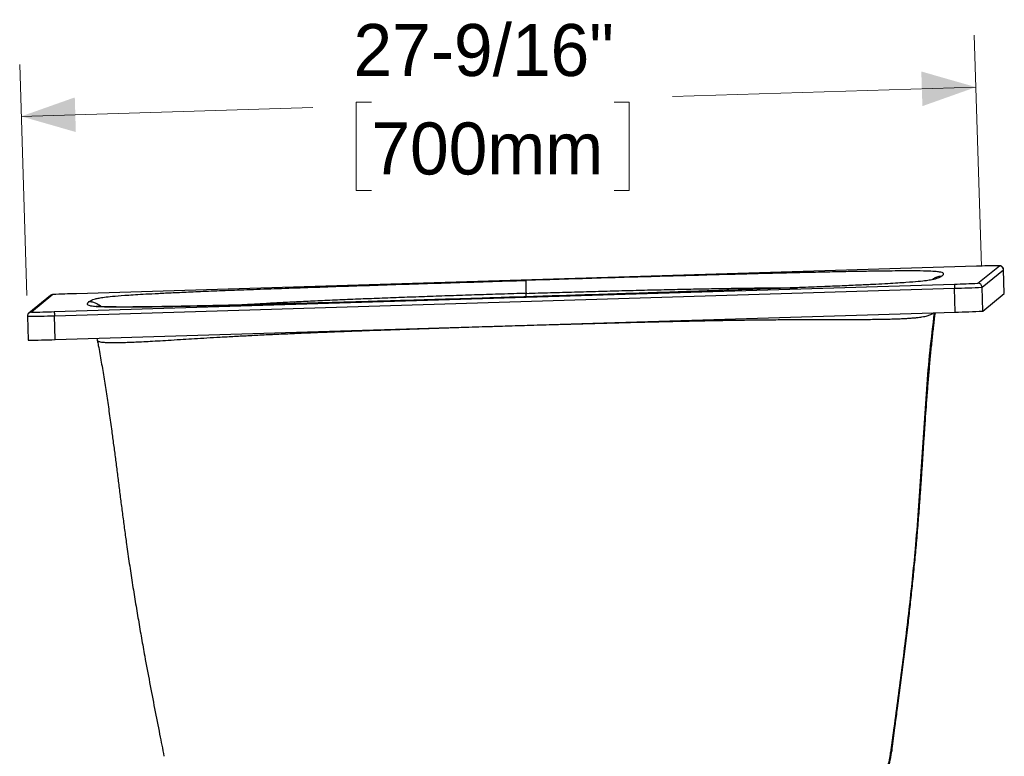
# Model space of a CAD drawing. Header units: inches. Extents: x 0.1 to 10.5, y 1 to 7.8.
# Tile 8 of 8: x 7.2 to 9.5, y 2.1 to 3.8. Entities that reach past the tile are written whole.
import ezdxf

# ---------------------------------------------------------------- set-up
doc = ezdxf.new("R2010")
doc.units = ezdxf.units.IN
doc.header["$MEASUREMENT"] = 0
doc.linetypes.add('SLD-Solid', pattern=[0])
doc.styles.add('SLDTEXTSTYLE0', font='txt')
doc.dimstyles.new('SLDDIMSTYLE0', dxfattribs={"dimtxt": 0.125, "dimasz": 0.13, "dimexe": 0, "dimexo": 0.0625, "dimgap": 0.03125, "dimtad": 0, "dimtih": 1, "dimtoh": 1, "dimdec": 6, "dimlfac": 12, "dimrnd": 1e-09, "dimzin": 12, "dimdsep": 46, "dimlunit": 5, "dimtxsty": 'SLDTEXTSTYLE0', "dimsah": 1, "dimcen": 0.09, "dimadec": 0, "dimazin": 3, "dimtfac": 1, "dimtdec": 0, "dimtofl": 0, "dimtmove": 0, "dimatfit": 3, "dimfxl": 1, "dimfrac": 2, "dimtolj": 1, "dimtzin": 12, "dimarcsym": 0})

# ---------------------------------------------------------------- blocks, each defined once
blk = doc.blocks.new('_D_3')
at = {"color": 7, "linetype": 'SLD-Solid', "lineweight": 18, "transparency": 16777216}
for p, q in [((9.4802, 3.2448), (9.4632, 3.8007)), ((7.1848, 3.1748), (7.1678, 3.7305)), ((9.467, 3.6758), (8.7376, 3.6534)), ((7.1716, 3.6055), (7.873, 3.627)), ((8.0134, 3.6397), (7.9772, 3.6397)), ((7.9772, 3.6397), (7.9772, 3.4272)), ((8.5971, 3.6397), (8.6334, 3.6397)), ((8.6334, 3.6397), (8.6334, 3.4272)), ((7.9772, 3.4272), (8.0134, 3.4272)), ((8.6334, 3.4272), (8.5971, 3.4272))]:
    blk.add_line(p, q, dxfattribs=at)
for points in [[(9.467, 3.6758), (9.3358, 3.7134), (9.3384, 3.6301)], [(7.1716, 3.6055), (7.3028, 3.5678), (7.3003, 3.6511)]]:
    blk.add_solid(points, dxfattribs=at)
at = {"color": 7, "linetype": 'SLD-Solid', "lineweight": 18, "transparency": 16777216, "char_height": 0.125, "attachment_point": 1, "style": 'SLDTEXTSTYLE0'}
for s, insert in [('27-9/16"', (7.9704, 3.8275)), ('700mm', (8.0134, 3.5908))]:
    blk.add_mtext(s, dxfattribs=dict(at, insert=insert))

msp = doc.modelspace()

# ---------------------------------------------------------------- linework, layer by layer
at = {"color": 7, "linetype": 'SLD-Solid', "lineweight": 25}
for p, q in [((9.46826514, 3.24520231), (7.30403507, 3.17915136)), ((9.4715974, 3.20440604), (9.52344545, 3.2464455)), ((9.52344545, 3.2464455), (9.52293291, 3.24649409)), ((9.48173585, 3.19486867), (9.53358391, 3.23690812)), ((9.53358391, 3.23690812), (9.53358727, 3.23691361)), ((9.53534, 3.17952208), (9.53358391, 3.23690812)), ((9.53534337, 3.17952756), (9.53358727, 3.23691361)), ((7.25105699, 3.13619566), (9.41528706, 3.20224661)), ((9.47149142, 3.20437973), (9.4715974, 3.20440604)), ((7.2418269, 3.17479952), (7.18997885, 3.13276006)), ((7.24772474, 3.17699193), (7.19587668, 3.13495247)), ((7.24205621, 3.17497987), (7.2418269, 3.17479952)), ((7.24788287, 3.17702578), (7.24772474, 3.17699193)), ((7.25125833, 3.1262772), (9.4154884, 3.19232815)), ((8.38550124, 3.17176302), (8.38530189, 3.18004999)), ((9.4172445, 3.13494211), (9.4154884, 3.19232815)), ((9.48349195, 3.13748262), (9.48173585, 3.19486867)), ((9.48349195, 3.13748262), (9.53534, 3.17952208)), ((9.53534, 3.17952208), (9.53534337, 3.17952756)), ((7.19587668, 3.13495247), (7.19595555, 3.13492655)), ((7.25301443, 3.06889116), (7.25125833, 3.1262772)), ((7.25301443, 3.06889116), (9.4172445, 3.13494211)), ((7.18634032, 3.12481463), (7.18633695, 3.12480914)), ((7.18633695, 3.12480914), (7.18809305, 3.0674231)), ((7.35315841, 3.07194749), (7.35427471, 3.06783486)), ((9.26998504, 2.13563863), (9.26203487, 2.07605679)), ((9.27323695, 2.14213155), (9.27314544, 2.14326531)), ((9.26512386, 2.08235364), (9.26511386, 2.0822963))]:
    msp.add_line(p, q, dxfattribs=at)
for centre, radius, start, end in [((9.54597396, 1.11400089), 2.13261767, 90.61904234, 92.08821911), ((9.52374547, 3.23660703), 0.00984305, 1.75294236, 91.74663632), ((9.36798956, 5.18997056), 1.98828659, 271.36308457, 272.98392661), ((9.65944661, 3.20224159), 0.24415955, 179.99882334, 182.32697988), ((9.47189741, 3.19456757), 0.00984305, 1.75294236, 91.74663632), ((7.24802488, 3.16715538), 0.00984113, 91.74768986, 127.33705045), ((7.35270539, 1.15065467), 2.02908048, 91.37445092, 92.96122441), ((9.37362548, 5.14898179), 1.95710142, 271.22566536, 273.16663315), ((7.16839283, 5.35457081), 2.22983387, 270.46108075, 272.12972673), ((7.19617679, 3.12511604), 0.00984101, 129.03594289, 156.84896355), ((7.19617682, 3.12511593), 0.00984111, 91.74767801, 129.03564962), ((7.18005616, 5.02205384), 1.88719426, 270.48271612, 272.15611533), ((7.49521654, 3.13619064), 0.24415955, 179.99882334, 182.32697988), ((9.37538158, 5.09159575), 1.95710142, 271.22566536, 273.16663315), ((7.17014893, 5.29718477), 2.22983387, 270.46108075, 272.12972673)]:
    msp.add_arc(centre, radius, start, end, dxfattribs=at)
for points, knots in [([(9.53345496, 3.23725453), (9.53345377, 3.23769143), (9.53344993, 3.23909447), (9.53256736, 3.24120004), (9.53114401, 3.24325184), (9.52951236, 3.24467553), (9.52790995, 3.2455895), (9.52649753, 3.24609766), (9.52546732, 3.24632183), (9.52480973, 3.24641396), (9.52425535, 3.24646464), (9.52386967, 3.24648505), (9.5236088, 3.24649033), (9.5235024, 3.24649248)], [0, 0, 0, 0, 0.0676940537, 0.2173893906, 0.3444683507, 0.4554796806, 0.5519035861, 0.6330747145, 0.6956267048, 0.7446462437, 0.8059942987, 0.9208681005, 1, 1, 1, 1]), ([(9.38567425, 3.22201226), (9.38490138, 3.22138545), (9.38402332, 3.22075786), (9.38203632, 3.21950232), (9.38092801, 3.21887443), (9.37839051, 3.21761824), (9.37696257, 3.21698998), (9.37359784, 3.21573008), (9.37166292, 3.21509848), (9.36695129, 3.2138246), (9.36417664, 3.21318243), (9.35725214, 3.21187398), (9.35310392, 3.21120774), (9.34263268, 3.20982959), (9.3363109, 3.2091177), (9.32038386, 3.2076179), (9.31077946, 3.20682999), (9.28683806, 3.20513835), (9.27249396, 3.20423428), (9.24614077, 3.20275762), (9.23654783, 3.20224524), (9.21552217, 3.20117467), (9.20408872, 3.20061644), (9.17917496, 3.1994494), (9.16569467, 3.1988406), (9.13651395, 3.19756896), (9.1208146, 3.19690616), (9.08712047, 3.1955264), (9.06912263, 3.19480934), (9.04040089, 3.19369433), (9.03054029, 3.19331611), (9.01027018, 3.19254762), (8.999864, 3.19215748), (8.96784754, 3.19096994), (8.9454321, 3.1901552), (8.89866201, 3.18848634), (8.8743118, 3.18763239), (8.79877792, 3.18502443), (8.74511052, 3.18322432), (8.66125978, 3.18047534), (8.63275234, 3.17955088), (8.57486717, 3.17769185), (8.54549, 3.17675732), (8.48607915, 3.17488372), (8.4560443, 3.17394461), (8.39550619, 3.17206703), (8.36500003, 3.17112845), (8.33437152, 3.17019371)], [0, 0, 0, 0, 0.0625, 0.0625, 0.125, 0.125, 0.1875, 0.1875, 0.25, 0.25, 0.3125, 0.3125, 0.375, 0.375, 0.4375, 0.4375, 0.5, 0.5, 0.5625, 0.5625, 0.59375, 0.59375, 0.625, 0.625, 0.65625, 0.65625, 0.6875, 0.6875, 0.71875, 0.71875, 0.734375, 0.734375, 0.75, 0.75, 0.78125, 0.78125, 0.8125, 0.8125, 0.875, 0.875, 0.90625, 0.90625, 0.9375, 0.9375, 0.96875, 0.96875, 1, 1, 1, 1]), ([(9.38567425, 3.22201226), (9.38644751, 3.22263909), (9.38710936, 3.22326008), (9.38818502, 3.22448781), (9.38859937, 3.22509452), (9.38908313, 3.22628803), (9.38915378, 3.22687486), (9.38875511, 3.22801991), (9.38828771, 3.2285782), (9.38647262, 3.22965288), (9.38512687, 3.2301693), (9.3810144, 3.23114091), (9.37824934, 3.23159616), (9.37049135, 3.23241797), (9.36549969, 3.23278457), (9.35217094, 3.23339151), (9.34383473, 3.23363188), (9.32235639, 3.23393734), (9.30920747, 3.23400234), (9.28457767, 3.23392303), (9.27554759, 3.23386704), (9.25562122, 3.23368779), (9.24472419, 3.23356451), (9.22085282, 3.23324265), (9.20787845, 3.23304407), (9.17967445, 3.23256437), (9.16444584, 3.23228326), (9.13165248, 3.23163386), (9.11408469, 3.23126549), (9.0859741, 3.23064601), (9.07631157, 3.23042839), (9.05642555, 3.22997134), (9.04620534, 3.22973198), (9.0147282, 3.22898173), (8.9926476, 3.22843849), (8.9464964, 3.22727144), (8.92243019, 3.22664776), (8.8476722, 3.2246689), (8.79442056, 3.22320591), (8.71105657, 3.2208516), (8.68268867, 3.22004027), (8.62504034, 3.21837328), (8.59576047, 3.21751764), (8.53650448, 3.2157696), (8.5065272, 3.21487718), (8.44606597, 3.21306193), (8.41557915, 3.21213904), (8.38495061, 3.21120426)], [0, 0, 0, 0, 0.0625, 0.0625, 0.125, 0.125, 0.1875, 0.1875, 0.25, 0.25, 0.3125, 0.3125, 0.375, 0.375, 0.4375, 0.4375, 0.5, 0.5, 0.5625, 0.5625, 0.59375, 0.59375, 0.625, 0.625, 0.65625, 0.65625, 0.6875, 0.6875, 0.71875, 0.71875, 0.734375, 0.734375, 0.75, 0.75, 0.78125, 0.78125, 0.8125, 0.8125, 0.875, 0.875, 0.90625, 0.90625, 0.9375, 0.9375, 0.96875, 0.96875, 1, 1, 1, 1]), ([(9.36178889, 3.21316992), (9.3641846, 3.21481244), (9.36932131, 3.21833421), (9.37754355, 3.22146762), (9.38327066, 3.22185126), (9.38567425, 3.22201226)], [0, 0, 0, 0, 0.3365228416, 0.7215472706, 1, 1, 1, 1]), ([(7.33364788, 3.1593857), (7.33442075, 3.16001251), (7.33529881, 3.16064011), (7.33728581, 3.16189565), (7.33839412, 3.16252354), (7.34093162, 3.16377973), (7.34235956, 3.16440798), (7.3457243, 3.16566788), (7.34765922, 3.16629949), (7.35237084, 3.16757337), (7.3551455, 3.16821554), (7.36207, 3.16952398), (7.36621821, 3.17019023), (7.37668946, 3.17156838), (7.38301124, 3.17228026), (7.39893828, 3.17378007), (7.40854268, 3.17456798), (7.43248408, 3.17625962), (7.44682817, 3.17716369), (7.47318136, 3.17864035), (7.48277431, 3.17915272), (7.50379996, 3.1802233), (7.51523342, 3.18078153), (7.54014718, 3.18194857), (7.55362746, 3.18255736), (7.58280819, 3.18382901), (7.59850754, 3.1844918), (7.63220167, 3.18587156), (7.65019951, 3.18658863), (7.67892124, 3.18770364), (7.68878185, 3.18808185), (7.70905196, 3.18885034), (7.71945813, 3.18924048), (7.7514746, 3.19042802), (7.77389004, 3.19124277), (7.82066013, 3.19291162), (7.84501033, 3.19376557), (7.92054421, 3.19637354), (7.97421161, 3.19817364), (8.05806236, 3.20092262), (8.08656979, 3.20184709), (8.14445496, 3.20370611), (8.17383213, 3.20464065), (8.23324298, 3.20651425), (8.26327784, 3.20745336), (8.32381595, 3.20933094), (8.35432211, 3.21026951), (8.38495061, 3.21120426)], [0, 0, 0, 0, 0.0625, 0.0625, 0.125, 0.125, 0.1875, 0.1875, 0.25, 0.25, 0.3125, 0.3125, 0.375, 0.375, 0.4375, 0.4375, 0.5, 0.5, 0.5625, 0.5625, 0.59375, 0.59375, 0.625, 0.625, 0.65625, 0.65625, 0.6875, 0.6875, 0.71875, 0.71875, 0.734375, 0.734375, 0.75, 0.75, 0.78125, 0.78125, 0.8125, 0.8125, 0.875, 0.875, 0.90625, 0.90625, 0.9375, 0.9375, 0.96875, 0.96875, 1, 1, 1, 1]), ([(8.38495061, 3.21120426), (8.38494232, 3.21119754), (8.38493337, 3.2111895), (8.38491567, 3.21111242), (8.38490692, 3.21104344), (8.3848828, 3.21068346), (8.38486967, 3.21023282), (8.3848555, 3.20875938), (8.38485444, 3.20773855), (8.38486654, 3.20516552), (8.38487967, 3.20361527), (8.38491902, 3.20015299), (8.38494522, 3.19824292), (8.38500701, 3.19430056), (8.38504258, 3.19227022), (8.38511763, 3.18833798), (8.38515707, 3.18643803), (8.38521422, 3.18383662), (8.38523292, 3.18301034), (8.38526878, 3.1814552), (8.38528594, 3.18072641), (8.38530189, 3.18004999)], [0, 0, 0, 0, 0.0625, 0.0625, 0.125, 0.125, 0.25, 0.25, 0.375, 0.375, 0.5, 0.5, 0.625, 0.625, 0.75, 0.75, 0.875, 0.875, 0.9375, 0.9375, 1, 1, 1, 1]), ([(7.24686737, 3.17694173), (7.24686123, 3.17694107), (7.24670121, 3.17692387), (7.24623216, 3.17685634), (7.24506289, 3.17656588), (7.24351851, 3.17599581), (7.24245406, 3.17524304), (7.2418269, 3.17479952)], [0, 0, 0, 0, 0.0111052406, 0.2895490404, 0.4520924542, 0.6771826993, 1, 1, 1, 1]), ([(8.38530189, 3.18004999), (8.36573095, 3.17944642), (8.32675341, 3.17824436), (8.26864428, 3.17637221), (8.21132233, 3.17446657), (8.15500054, 3.17252554), (8.09989216, 3.17055236), (8.04621151, 3.16854656), (7.99418035, 3.16650647), (7.94400684, 3.16443067), (7.89588536, 3.16231759), (7.85000775, 3.16016835), (7.80649243, 3.15798811), (7.76560204, 3.15579055), (7.73134424, 3.15383794), (7.71195666, 3.1526459), (7.70426967, 3.15217327)], [0, 0, 0, 0, 0.0791268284, 0.1575892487, 0.2352196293, 0.3118892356, 0.3874915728, 0.4619451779, 0.5352126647, 0.607296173, 0.6782775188, 0.7483087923, 0.8175839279, 0.8863468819, 0.9549376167, 1, 1, 1, 1]), ([(8.38530189, 3.18004999), (8.4048684, 3.18064088), (8.44383714, 3.18181768), (8.50187494, 3.18349027), (8.55908269, 3.18508), (8.61524239, 3.18657183), (8.67014058, 3.18795598), (8.72356143, 3.18921886), (8.77528088, 3.19034517), (8.82509184, 3.19132085), (8.87279027, 3.19213204), (8.91821359, 3.19276959), (8.96113127, 3.19322598), (9.0014089, 3.1935168), (9.02591, 3.19357806), (9.0380156, 3.19360834)], [0, 0, 0, 0, 0.0829855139, 0.1652742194, 0.2466903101, 0.3270987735, 0.4063879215, 0.4844723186, 0.5613127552, 0.6369114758, 0.7113542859, 0.7848006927, 0.8574540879, 0.9295703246, 1, 1, 1, 1]), ([(7.33364788, 3.1593857), (7.33287462, 3.15875888), (7.33221277, 3.15813788), (7.33113711, 3.15691016), (7.33072276, 3.15630344), (7.330239, 3.15510993), (7.33016836, 3.1545231), (7.33056703, 3.15337806), (7.33103443, 3.15281977), (7.33284952, 3.15174508), (7.33419526, 3.15122866), (7.33830774, 3.15025706), (7.34107279, 3.14980181), (7.34883078, 3.14898), (7.35382245, 3.1486134), (7.36715119, 3.14800646), (7.3754874, 3.14776609), (7.39696575, 3.14746063), (7.41011466, 3.14739563), (7.43474447, 3.14747493), (7.44377455, 3.14753092), (7.46370092, 3.14771018), (7.47459795, 3.14783346), (7.49846932, 3.14815531), (7.51144368, 3.1483539), (7.53964768, 3.1488336), (7.5548763, 3.14911471), (7.58766966, 3.1497641), (7.60523744, 3.15013247), (7.63334803, 3.15075195), (7.64301057, 3.15096957), (7.66289658, 3.15142662), (7.67311679, 3.15166599), (7.70459394, 3.15241623), (7.72667453, 3.15295948), (7.77282573, 3.15412652), (7.79689195, 3.15475021), (7.87164994, 3.15672906), (7.92490157, 3.15819206), (8.00826556, 3.16054637), (8.03663346, 3.1613577), (8.0942818, 3.16302469), (8.12356166, 3.16388033), (8.18281765, 3.16562837), (8.21279493, 3.16652079), (8.27325616, 3.16833603), (8.30374298, 3.16925893), (8.33437152, 3.17019371)], [0, 0, 0, 0, 0.0625, 0.0625, 0.125, 0.125, 0.1875, 0.1875, 0.25, 0.25, 0.3125, 0.3125, 0.375, 0.375, 0.4375, 0.4375, 0.5, 0.5, 0.5625, 0.5625, 0.59375, 0.59375, 0.625, 0.625, 0.65625, 0.65625, 0.6875, 0.6875, 0.71875, 0.71875, 0.734375, 0.734375, 0.75, 0.75, 0.78125, 0.78125, 0.8125, 0.8125, 0.875, 0.875, 0.90625, 0.90625, 0.9375, 0.9375, 0.96875, 0.96875, 1, 1, 1, 1]), ([(7.36420235, 3.14787575), (7.36323468, 3.14868117), (7.3590872, 3.15213326), (7.35126657, 3.15614421), (7.34181619, 3.15936781), (7.33606259, 3.15938041), (7.33364788, 3.1593857)], [0, 0, 0, 0, 0.1131596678, 0.4850103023, 0.7838655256, 1, 1, 1, 1]), ([(8.33443985, 3.16999215), (8.31014316, 3.16925313), (8.26233486, 3.16779897), (8.19203782, 3.16569489), (8.12450541, 3.16369832), (8.05992879, 3.16181652), (7.99847388, 3.16005311), (7.94030097, 3.15841248), (7.88554502, 3.15689773), (7.83430979, 3.15551086), (7.7866699, 3.15425274), (7.74265634, 3.15312246), (7.70225047, 3.15211731), (7.66537848, 3.15123281), (7.63192668, 3.15046309), (7.60173523, 3.14980077), (7.5746198, 3.14923783), (7.54925693, 3.14874382), (7.52579468, 3.14832201), (7.5043316, 3.14797367), (7.48560032, 3.14770529), (7.46928126, 3.14750508), (7.4550831, 3.14736232), (7.44274339, 3.14726743), (7.42946492, 3.14719865), (7.41577709, 3.14717878), (7.40234699, 3.14721689), (7.39094801, 3.14730785), (7.38052489, 3.14745169), (7.3714409, 3.14764606), (7.36393865, 3.14787477), (7.35836254, 3.14809479), (7.35508494, 3.14824508), (7.35317, 3.14832574), (7.35204982, 3.14836476), (7.35132569, 3.14835622), (7.35092679, 3.14836171), (7.35099479, 3.14828048), (7.35099787, 3.1482768)], [0, 0, 0, 0, 0.0367101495, 0.0722341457, 0.1065428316, 0.139628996, 0.1714966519, 0.202164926, 0.2316649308, 0.2600466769, 0.2873763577, 0.3137190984, 0.3391379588, 0.3637047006, 0.3874950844, 0.4105351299, 0.4328619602, 0.4545119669, 0.4784508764, 0.5015454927, 0.523803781, 0.5452211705, 0.5657849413, 0.5854770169, 0.6042755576, 0.635642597, 0.6673146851, 0.6995165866, 0.7322522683, 0.7740743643, 0.8167343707, 0.8602149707, 0.9044921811, 0.9279937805, 0.9517018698, 0.9756119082, 0.9988953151, 1, 1, 1, 1]), ([(7.18713737, 3.12897912), (7.18679153, 3.12806438), (7.18627836, 3.12670708), (7.18641091, 3.12527868), (7.18645413, 3.12481293)], [0, 0, 0, 0, 0.6739335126, 1, 1, 1, 1]), ([(7.18997885, 3.13276006), (7.18949925, 3.13230805), (7.1883712, 3.13124489), (7.18738109, 3.12990238), (7.18714439, 3.12900572), (7.18713737, 3.12897912)], [0, 0, 0, 0, 0.4178191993, 0.982730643, 1, 1, 1, 1]), ([(8.33688033, 3.10173158), (8.35688133, 3.10233735), (8.3967225, 3.10354402), (8.45615152, 3.1052853), (8.51483906, 3.10696122), (8.57259423, 3.10855789), (8.62921469, 3.11006368), (8.68449574, 3.11146286), (8.73822778, 3.11273788), (8.79019697, 3.11387001), (8.84018813, 3.11484195), (8.88799031, 3.11564006), (8.93340489, 3.1162587), (8.97625397, 3.11670297), (9.01639123, 3.11699086), (9.05371293, 3.1171529), (9.08816424, 3.11722821), (9.11974138, 3.11725905), (9.14848857, 3.11728504), (9.17449345, 3.11733843), (9.19787939, 3.11744254), (9.21879575, 3.11761098), (9.23740939, 3.11784948), (9.25389729, 3.11815783), (9.26844063, 3.11853176), (9.28233173, 3.11900251), (9.2951987, 3.11957857), (9.30679787, 3.12026096), (9.3165302, 3.12099484), (9.32467379, 3.12176777), (9.3314781, 3.12256919), (9.33827604, 3.12355126), (9.34449627, 3.1247122), (9.34988842, 3.12603896), (9.35457677, 3.12751879), (9.35853046, 3.12913553), (9.36186907, 3.13086886), (9.36418451, 3.13228251), (9.36526204, 3.13309928), (9.36561443, 3.13336639)], [0, 0, 0, 0, 0.0204981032, 0.0408313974, 0.0609738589, 0.0808968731, 0.1005785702, 0.1200058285, 0.1391749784, 0.1580930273, 0.1767791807, 0.1952645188, 0.2135910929, 0.2318098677, 0.2499756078, 0.2681448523, 0.2863749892, 0.3047189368, 0.323224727, 0.3419355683, 0.3608888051, 0.3801160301, 0.3996416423, 0.4194837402, 0.4396560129, 0.4601670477, 0.4863794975, 0.5131290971, 0.540409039, 0.5682069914, 0.5965062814, 0.62528724, 0.6714316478, 0.7186070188, 0.7667050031, 0.8323749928, 0.8992393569, 0.9670473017, 1, 1, 1, 1]), ([(9.3666938, 3.13339934), (9.36300104, 3.10309621), (9.35556553, 3.0420796), (9.34785126, 2.94984067), (9.3414227, 2.85682626), (9.33566508, 2.76336281), (9.32956343, 2.66957083), (9.32060591, 2.55782546), (9.30724303, 2.42850968), (9.28940835, 2.2818801), (9.27645559, 2.18435654), (9.26998504, 2.13563863)], [0, 0, 0, 0, 0.0913261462, 0.1838889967, 0.27688056, 0.370279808, 0.4640464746, 0.5580826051, 0.7056607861, 0.8529627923, 1, 1, 1, 1]), ([(9.27334501, 2.14323771), (9.27510286, 2.15628084), (9.27905922, 2.18563679), (9.28512103, 2.2315097), (9.2915301, 2.28116051), (9.29781334, 2.33147508), (9.30361435, 2.37987901), (9.30892792, 2.42632774), (9.3137576, 2.4706956), (9.31841519, 2.51604954), (9.32285709, 2.56239855), (9.32702161, 2.60954557), (9.33051235, 2.65331133), (9.33342711, 2.69316398), (9.33589415, 2.72880787), (9.33825132, 2.76417084), (9.34054005, 2.79910104), (9.34279828, 2.83344471), (9.34505922, 2.86702853), (9.34734995, 2.89974179), (9.34981681, 2.93321597), (9.35250258, 2.96736138), (9.35545768, 3.00207306), (9.35860921, 3.03605659), (9.36200682, 3.06941579), (9.3656278, 3.10199943), (9.36827673, 3.12302132), (9.36959561, 3.1334879)], [0, 0, 0, 0, 0.0452205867, 0.1017771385, 0.1579641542, 0.2135791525, 0.2684742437, 0.3136129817, 0.3581961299, 0.4022717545, 0.4459035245, 0.4889664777, 0.5312867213, 0.5624419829, 0.5930799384, 0.6232387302, 0.6530070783, 0.6825284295, 0.7120093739, 0.7417354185, 0.7719717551, 0.8073925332, 0.8439087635, 0.881599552, 0.9204564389, 0.9603961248, 1, 1, 1, 1]), ([(7.35457754, 3.06688949), (7.35464719, 3.06668648), (7.35485557, 3.06607916), (7.35617071, 3.06510028), (7.35894545, 3.06399497), (7.36301415, 3.0631463), (7.36794257, 3.06254359), (7.37299296, 3.06214088), (7.37930741, 3.06184138), (7.38710471, 3.06166768), (7.39662651, 3.06164534), (7.40813699, 3.06180278), (7.42192012, 3.06217056), (7.43779434, 3.0627617), (7.45576338, 3.06357771), (7.47575316, 3.06460857), (7.49858474, 3.06589244), (7.52446621, 3.06742987), (7.55198561, 3.06910987), (7.58061926, 3.07086144), (7.60982218, 3.07262264), (7.64142347, 3.0744742), (7.67540707, 3.07638439), (7.71172206, 3.07832307), (7.75028536, 3.08026491), (7.79098627, 3.08219185), (7.83369357, 3.08409279), (7.87826061, 3.08596288), (7.92453068, 3.08780227), (7.97234317, 3.08961363), (8.02487765, 3.09152233), (8.08221992, 3.09352483), (8.14434599, 3.09561825), (8.20769581, 3.09768754), (8.27200228, 3.09973521), (8.31519474, 3.10106429), (8.33688033, 3.10173157)], [0, 0, 0, 0, 0.0314254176, 0.0940111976, 0.1553501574, 0.2152938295, 0.2499081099, 0.2839653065, 0.3174443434, 0.3503273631, 0.3826009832, 0.414257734, 0.4452960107, 0.4757236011, 0.5028728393, 0.5295585, 0.5558139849, 0.5816851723, 0.6072286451, 0.6283139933, 0.6492621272, 0.67012063, 0.6909415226, 0.7117783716, 0.7326834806, 0.7537084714, 0.7749008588, 0.7963000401, 0.8179359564, 0.839828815, 0.861988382, 0.8889306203, 0.9162413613, 0.9438886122, 0.9718282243, 1, 1, 1, 1]), ([(7.35432945, 3.06781076), (7.35430922, 3.06771135), (7.35424629, 3.06740225), (7.35444365, 3.06709675), (7.35457754, 3.06688949)], [0, 0, 0, 0, 0.3215971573, 1, 1, 1, 1]), ([(7.35440972, 3.06685686), (7.3551989, 3.06286777), (7.35857463, 3.04580438), (7.36399767, 3.01511495), (7.37077902, 2.97465214), (7.37715207, 2.93354975), (7.38324943, 2.89175474), (7.38866366, 2.85259942), (7.39349163, 2.81638402), (7.397796, 2.78330993), (7.40210321, 2.74967502), (7.40644015, 2.71557439), (7.4108376, 2.68111838), (7.415328, 2.64641564), (7.41994684, 2.6115696), (7.42526789, 2.57273561), (7.4314106, 2.53015335), (7.43842928, 2.48422896), (7.4456928, 2.43895973), (7.45314009, 2.39447644), (7.46073396, 2.35075791), (7.46976263, 2.30041645), (7.48025426, 2.2439013), (7.49221565, 2.18151076), (7.50371878, 2.12284243), (7.51127303, 2.08494148), (7.51475791, 2.06745721)], [0, 0, 0, 0, 0.0135650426, 0.058024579, 0.1017155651, 0.144516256, 0.18639323, 0.2274168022, 0.2577391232, 0.2878165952, 0.3178253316, 0.3479345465, 0.3782626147, 0.4088973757, 0.4398961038, 0.4712868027, 0.5137316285, 0.5567508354, 0.6002527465, 0.6441683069, 0.6885428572, 0.7334045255, 0.8015751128, 0.8706461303, 0.9403271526, 1, 1, 1, 1]), ([(9.26513735, 2.08235181), (9.26551888, 2.08516583), (9.26822142, 2.10509922), (9.27092817, 2.12502028), (9.2732528, 2.14212907)], [0, 0, 0, 0, 0.1411712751, 1, 1, 1, 1]), ([(9.26998504, 2.13563863), (9.27066768, 2.13642163), (9.27203474, 2.1379897), (9.27336952, 2.14054042), (9.273239, 2.14210695), (9.27323695, 2.14213155)], [0, 0, 0, 0, 0.4953895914, 0.992077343, 1, 1, 1, 1]), ([(9.14908145, 1.87557543), (9.15466499, 1.88003741), (9.16955732, 1.89193836), (9.19071569, 1.91470826), (9.21242996, 1.94312519), (9.23064434, 1.97396686), (9.24516559, 2.0066645), (9.25613339, 2.04078668), (9.26006771, 2.06430008), (9.26203487, 2.07605679)], [0, 0, 0, 0, 0.0908831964, 0.2424025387, 0.3939217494, 0.5454412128, 0.6969608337, 0.8484804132, 1, 1, 1, 1]), ([(9.14940585, 1.8752053), (9.15058642, 1.87617584), (9.15287622, 1.87805826), (9.15853924, 1.88298176), (9.16564106, 1.8894906), (9.17419474, 1.89784696), (9.18398901, 1.90818399), (9.19345527, 1.91913432), (9.20188943, 1.9298134), (9.20890928, 1.93936165), (9.21603491, 1.94985431), (9.22322959, 1.96140663), (9.23042433, 1.9741946), (9.23710735, 1.98747288), (9.24365093, 2.00213461), (9.25011804, 2.01896633), (9.25616205, 2.03805243), (9.26153732, 2.05943613), (9.26389246, 2.07442595), (9.26512985, 2.08230164)], [0, 0, 0, 0, 0.093194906, 0.1807586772, 0.2632169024, 0.3410410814, 0.4146833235, 0.484611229, 0.5250092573, 0.564381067, 0.6028663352, 0.6406207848, 0.6789208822, 0.7165415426, 0.7603535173, 0.8104656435, 0.867005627, 0.9301244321, 1, 1, 1, 1]), ([(9.26511386, 2.0822963), (9.26505703, 2.08192576), (9.26492285, 2.08105072), (9.26453049, 2.0798074), (9.2640134, 2.07859489), (9.26341512, 2.07756975), (9.26276176, 2.07670721), (9.26227636, 2.07627287), (9.26203487, 2.07605679)], [0, 0, 0, 0, 0.134697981, 0.3180909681, 0.4945939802, 0.6658914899, 0.8337789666, 1, 1, 1, 1])]:
    msp.add_open_spline(points, degree=3, knots=knots, dxfattribs=at)

# ---------------------------------------------------------------- dimensions: what is measured, and where the dimension line sits
at = {"color": 7, "linetype": 'SLD-Solid', "lineweight": 18}
dim = msp.add_linear_dim(base=(7.1716265, 3.60552031), p1=(9.48173585, 3.19486867), p2=(7.18633695, 3.12480914), angle=1.7527863, dimstyle='SLDDIMSTYLE0', dxfattribs=at)
dim.commit()
dim.dimension.update_dxf_attribs({"geometry": '_D_3', "text_midpoint": (8.30528187, 3.6402118), "dimtype": 160})

doc.saveas('drawing.dxf')
